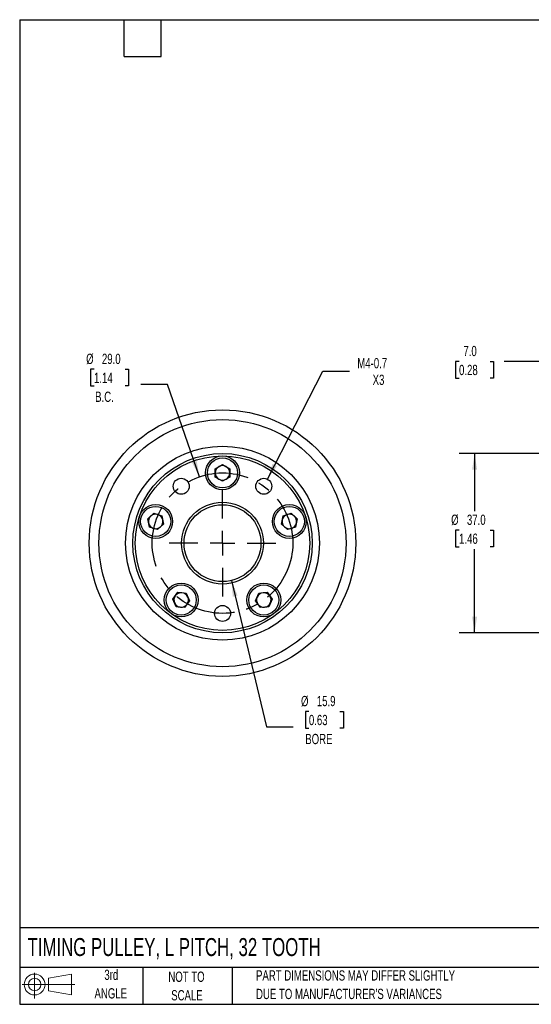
# Model space of a CAD drawing. Header units: millimetres. Extents: x 6 to 273, y 6 to 210.
# Tile 1 of 4: x 6 to 112, y 6 to 210. Entities that reach past the tile are written whole.
import ezdxf

# ---------------------------------------------------------------- set-up
doc = ezdxf.new("R2010")
doc.units = ezdxf.units.MM
doc.linetypes.add('CENTERX2', pattern=[20.32, 12.7, -2.54, 2.54, -2.54])
doc.layers.add('CENTER', color=40, linetype='CENTERX2')
doc.layers.add('SLD-DEFPOINTS', color=7, linetype='Continuous')
doc.layers.add('DIMENSIONS', color=140, linetype='Continuous', lineweight=25)
doc.layers.add('TEXT', color=140, linetype='Continuous', lineweight=25)
doc.styles.add('SLDTEXTSTYLE0', font='TXT', dxfattribs={"width": 0.7})
doc.dimstyles.new('SLDDIMSTYLE0', dxfattribs={"dimtxt": 2.158008, "dimasz": 3.302, "dimexe": 0, "dimexo": 0.0625, "dimgap": 0.539502, "dimtad": 0, "dimtih": 1, "dimtoh": 1, "dimrnd": 1e-09, "dimzin": 12, "dimdsep": 46, "dimtxsty": 'SLDTEXTSTYLE0', "dimsah": 1, "dimcen": 0, "dimadec": 0, "dimazin": 3, "dimtfac": 1, "dimtofl": 0, "dimtmove": 0, "dimatfit": 3, "dimfxl": 0, "dimfrac": 2, "dimtolj": 1, "dimtzin": 12, "dimarcsym": 0})
doc.dimstyles.new('SLDDIMSTYLE1', dxfattribs={"dimtxt": 2.158008, "dimasz": 3.302, "dimexe": 0, "dimexo": 0.0625, "dimgap": 0.539502, "dimtad": 0, "dimtih": 1, "dimtoh": 1, "dimrnd": 1e-09, "dimzin": 12, "dimdsep": 46, "dimtxsty": 'SLDTEXTSTYLE0', "dimsah": 1, "dimcen": 0, "dimadec": 0, "dimazin": 3, "dimtfac": 1, "dimtofl": 0, "dimtmove": 0, "dimatfit": 3, "dimfxl": 0, "dimfrac": 2, "dimtolj": 1, "dimtzin": 12, "dimarcsym": 0})
doc.dimstyles.new('SLDDIMSTYLE2', dxfattribs={"dimtxt": 2.158008, "dimasz": 3.302, "dimexe": 0, "dimexo": 0.0625, "dimgap": 0.539502, "dimtad": 0, "dimtih": 1, "dimtoh": 1, "dimrnd": 1e-09, "dimzin": 4, "dimdsep": 46, "dimtxsty": 'SLDTEXTSTYLE0', "dimsah": 1, "dimcen": 0.09, "dimadec": 0, "dimazin": 1, "dimtfac": 1, "dimtofl": 0, "dimtmove": 0, "dimatfit": 3, "dimfxl": 0, "dimfrac": 2, "dimtolj": 1, "dimtzin": 12, "dimarcsym": 0})
doc.dimstyles.new('SLDDIMSTYLE3', dxfattribs={"dimtxt": 2.158008, "dimasz": 3.302, "dimexe": 0, "dimexo": 0.0625, "dimgap": 0.539502, "dimtad": 0, "dimtih": 1, "dimtoh": 1, "dimrnd": 1e-09, "dimzin": 4, "dimdsep": 46, "dimtxsty": 'SLDTEXTSTYLE0', "dimsah": 1, "dimcen": 0.09, "dimadec": 0, "dimazin": 1, "dimtfac": 1, "dimtmove": 0, "dimatfit": 0, "dimfxl": 0, "dimfrac": 2, "dimtolj": 1, "dimtzin": 12, "dimarcsym": 0})
doc.dimstyles.new('SLDDIMSTYLE6', dxfattribs={"dimtxt": 2.158008, "dimasz": 3.302, "dimexe": 0, "dimexo": 0.0625, "dimgap": 0.539502, "dimtad": 0, "dimtih": 1, "dimtoh": 1, "dimrnd": 1e-09, "dimzin": 4, "dimdsep": 46, "dimtxsty": 'SLDTEXTSTYLE0', "dimsah": 1, "dimcen": 0, "dimadec": 0, "dimazin": 1, "dimtfac": 1, "dimtofl": 0, "dimtmove": 0, "dimatfit": 3, "dimfxl": 0, "dimfrac": 2, "dimtolj": 1, "dimtzin": 12, "dimarcsym": 0})

# ---------------------------------------------------------------- blocks, each defined once
blk = doc.blocks.new('Block11')
at = {"color": 7, "linetype": 'Continuous', "lineweight": 18}
for p, q in [((2.59, 5.31), (2.59, 0)), ((5.48, 4.17), (10.18, 5.03)), ((5.48, 1.6), (5.48, 4.17)), ((10.18, 5.03), (10.18, 0.73)), ((0, 2.88), (10.87, 2.88)), ((5.48, 1.6), (10.18, 0.73))]:
    blk.add_line(p, q, dxfattribs=at)
for radius in [2.15, 1.29]:
    blk.add_circle((2.59, 2.88), radius, dxfattribs=at)
blk = doc.blocks.new('Block12')
at = {"layer": 'SLD-DEFPOINTS'}
blk.add_blockref('Block11', (0, 0), dxfattribs=at)
blk = doc.blocks.new('_D')
at = {"layer": 'DIMENSIONS'}
for p, q in [((50.05, 93.8), (57.26, 63.64)), ((66.03, 66.78), (65.31, 66.78)), ((65.31, 66.78), (65.31, 63.35)), ((72.44, 66.78), (73.17, 66.78)), ((73.17, 66.78), (73.17, 63.35)), ((57.26, 63.64), (62.81, 63.64)), ((65.31, 63.35), (66.03, 63.35)), ((73.17, 63.35), (72.44, 63.35))]:
    blk.add_line(p, q, dxfattribs=at)
blk.add_solid([(50.05, 93.8), (50.32, 90.47), (51.31, 90.71)], dxfattribs=at)
at = {"layer": 'DIMENSIONS', "char_height": 2.117, "attachment_point": 1, "style": 'SLDTEXTSTYLE0'}
for s, insert in [('%%c', (64.4, 69.99)), ('15.9', (67.66, 69.99)), ('0.63', (66.03, 66.08)), ('BORE', (65.28, 62.16))]:
    blk.add_mtext(s, dxfattribs=dict(at, insert=insert))
blk = doc.blocks.new('_D_1')
at = {"layer": 'DIMENSIONS'}
for p, q in [((57.48, 114.72), (68.87, 137)), ((68.87, 137), (74.42, 137))]:
    blk.add_line(p, q, dxfattribs=at)
blk.add_solid([(57.48, 114.72), (59.43, 117.43), (58.53, 117.89)], dxfattribs=at)
at = {"layer": 'DIMENSIONS', "char_height": 2.117, "attachment_point": 1, "style": 'SLDTEXTSTYLE0'}
for s, insert in [('M4-0.7', (76.01, 139.73)), ('X3', (79.18, 136.3))]:
    blk.add_mtext(s, dxfattribs=dict(at, insert=insert))
blk = doc.blocks.new('SW_CENTERMARKSYMBOL_0')
at = {"layer": 'CENTER', "color": 0}
for p, q in [((0, 5.08), (0, 10.9775)), ((0, 0), (0, 2.54)), ((-5.08, 0), (-10.9775, 0)), ((0, 0), (-2.54, 0)), ((0, 0), (0, -2.54)), ((0, 0), (2.54, 0)), ((5.08, 0), (10.9775, 0)), ((0, -5.08), (0, -10.9775))]:
    blk.add_line(p, q, dxfattribs=at)
blk = doc.blocks.new('_D_3')
at = {"layer": 'DIMENSIONS'}
for p, q in [((117.26, 120.79), (117.26, 142.2)), ((124.26, 120.79), (124.26, 142.2)), ((97.01, 139.02), (96.29, 139.02)), ((96.29, 139.02), (96.29, 135.59)), ((103.42, 139.02), (104.15, 139.02)), ((104.15, 139.02), (104.15, 135.59)), ((117.26, 139.02), (106.35, 139.02)), ((124.26, 139.02), (130.61, 139.02)), ((96.29, 135.59), (97.01, 135.59)), ((104.15, 135.59), (103.42, 135.59))]:
    blk.add_line(p, q, dxfattribs=at)
for points in [[(117.26, 139.02), (113.95, 139.53), (113.95, 138.51)], [(124.26, 139.02), (127.56, 138.51), (127.56, 139.53)]]:
    blk.add_solid(points, dxfattribs=at)
at = {"layer": 'DIMENSIONS', "char_height": 2.117, "attachment_point": 1, "style": 'SLDTEXTSTYLE0'}
for s, insert in [('7.0', (97.91, 142.23)), ('0.28', (97.01, 138.32))]:
    blk.add_mtext(s, dxfattribs=dict(at, insert=insert))
blk = doc.blocks.new('_D_7')
at = {"layer": 'DIMENSIONS'}
for p, q in [((116.49, 120.02), (97.04, 120.02)), ((100.22, 120.02), (100.22, 108.11)), ((97.01, 104.2), (96.29, 104.2)), ((96.29, 104.2), (96.29, 100.77)), ((103.42, 104.2), (104.15, 104.2)), ((104.15, 104.2), (104.15, 100.77)), ((96.29, 100.77), (97.01, 100.77)), ((100.22, 83.02), (100.22, 100.28)), ((104.15, 100.77), (103.42, 100.77)), ((116.49, 83.02), (97.04, 83.02))]:
    blk.add_line(p, q, dxfattribs=at)
for points in [[(100.22, 120.02), (99.71, 116.72), (100.73, 116.72)], [(100.22, 83.02), (100.73, 86.32), (99.71, 86.32)]]:
    blk.add_solid(points, dxfattribs=at)
at = {"layer": 'DIMENSIONS', "char_height": 2.117, "attachment_point": 1, "style": 'SLDTEXTSTYLE0'}
for s, insert in [('%%c', (95.38, 107.41)), ('37.0', (98.64, 107.41)), ('1.46', (97.01, 103.5))]:
    blk.add_mtext(s, dxfattribs=dict(at, insert=insert))
blk = doc.blocks.new('_D_10')
at = {"layer": 'DIMENSIONS'}
for p, q in [((21.69, 137.4), (20.97, 137.4)), ((20.97, 137.4), (20.97, 133.97)), ((28.11, 137.4), (28.83, 137.4)), ((28.83, 137.4), (28.83, 133.97)), ((36.88, 134.27), (31.32, 134.27)), ((43.46, 115.22), (36.88, 134.27)), ((20.97, 133.97), (21.69, 133.97)), ((28.83, 133.97), (28.11, 133.97))]:
    blk.add_line(p, q, dxfattribs=at)
blk.add_solid([(43.46, 115.22), (42.86, 118.51), (41.9, 118.18)], dxfattribs=at)
at = {"layer": 'DIMENSIONS', "char_height": 2.117, "attachment_point": 1, "style": 'SLDTEXTSTYLE0'}
for s, insert in [('%%c', (20.06, 140.61)), ('29.0', (23.32, 140.61)), ('1.14', (21.69, 136.7)), ('B.C.', (21.92, 132.79))]:
    blk.add_mtext(s, dxfattribs=dict(at, insert=insert))

msp = doc.modelspace()

# ---------------------------------------------------------------- linework, layer by layer
for p, q in [((46.701, 116.886), (48.201, 117.752)), ((46.701, 115.154), (46.701, 116.886)), ((48.201, 117.752), (49.701, 116.886)), ((49.701, 116.886), (49.701, 115.154)), ((48.201, 114.288), (46.701, 115.154)), ((49.701, 115.154), (48.201, 114.288)), ((32.764, 106.536), (34.051, 107.695)), ((33.124, 104.842), (32.764, 106.536)), ((34.051, 107.695), (35.698, 107.16)), ((35.698, 107.16), (36.058, 105.466)), ((60.344, 105.466), (60.704, 107.16)), ((60.704, 107.16), (62.352, 107.695)), ((62.352, 107.695), (63.639, 106.536)), ((63.639, 106.536), (63.279, 104.842)), ((34.771, 104.307), (33.124, 104.842)), ((36.058, 105.466), (34.771, 104.307)), ((61.631, 104.307), (60.344, 105.466)), ((63.279, 104.842), (61.631, 104.307)), ((37.956, 89.971), (38.974, 91.372)), ((38.66, 88.388), (37.956, 89.971)), ((38.974, 91.372), (40.696, 91.191)), ((41.401, 89.609), (40.383, 88.207)), ((40.696, 91.191), (41.401, 89.609)), ((55.001, 89.609), (55.706, 91.191)), ((56.02, 88.207), (55.001, 89.609)), ((55.706, 91.191), (57.429, 91.372)), ((57.429, 91.372), (58.447, 89.971)), ((58.447, 89.971), (57.742, 88.388)), ((40.383, 88.207), (38.66, 88.388)), ((57.742, 88.388), (56.02, 88.207))]:
    msp.add_line(p, q)
for centre, radius in [((48.201, 101.52), 27.5), ((48.201, 101.52), 25.5), ((48.201, 101.52), 20), ((48.201, 101.52), 18.5), ((48.201, 101.52), 18), ((48.201, 116.02), 3.5), ((48.201, 116.02), 3.1), ((39.678, 113.251), 1.65), ((56.724, 113.251), 1.65), ((48.201, 101.52), 8.438), ((34.411, 106.001), 3.5), ((34.411, 106.001), 3.1), ((48.201, 101.52), 7.938), ((61.991, 106.001), 3.5), ((61.991, 106.001), 3.1), ((39.678, 89.79), 3.5), ((39.678, 89.79), 3.1), ((56.724, 89.79), 3.5), ((56.724, 89.79), 3.1), ((48.201, 87.02), 1.65)]:
    msp.add_circle(centre, radius)
for centre, start, end in [((48.201, 116.02), 120, 180), ((48.201, 116.02), 180, 240), ((48.201, 116.02), 60, 120), ((48.201, 116.02), 0, 60), ((48.201, 116.02), 300, 0), ((48.201, 116.02), 240, 300), ((34.411, 106.001), 132, 192), ((34.411, 106.001), 192, 252), ((34.411, 106.001), 72, 132), ((34.411, 106.001), 12, 72), ((34.411, 106.001), 312, 12), ((61.991, 106.001), 168, 228), ((61.991, 106.001), 108, 168), ((61.991, 106.001), 48, 108), ((61.991, 106.001), 288, 348), ((61.991, 106.001), 348, 48), ((34.411, 106.001), 252, 312), ((61.991, 106.001), 228, 288), ((39.678, 89.79), 144, 204), ((39.678, 89.79), 84, 144), ((39.678, 89.79), 24, 84), ((39.678, 89.79), 324, 24), ((56.724, 89.79), 156, 216), ((56.724, 89.79), 96, 156), ((56.724, 89.79), 36, 96), ((56.724, 89.79), 336, 36), ((39.678, 89.79), 204, 264), ((39.678, 89.79), 264, 324), ((56.724, 89.79), 216, 276), ((56.724, 89.79), 276, 336)]:
    msp.add_arc(centre, 1.5, start, end)
at = {"layer": 'CENTER', "linetype": 'CENTERX2'}
msp.add_circle((48.201, 101.52), 14.5, dxfattribs=at)
at = {"layer": 'TEXT'}
for p, q in [((6.35, 209.55), (273.05, 209.55)), ((6.35, 209.55), (6.35, 6.35)), ((27.94, 201.93), (27.94, 209.55)), ((35.56, 201.93), (35.56, 209.55)), ((27.94, 201.93), (35.56, 201.93)), ((273.05, 22.126), (6.35, 22.126)), ((273.05, 13.97), (6.35, 13.97)), ((31.75, 13.97), (31.75, 6.35)), ((50.212, 13.97), (50.212, 6.35)), ((6.35, 6.35), (273.05, 6.35))]:
    msp.add_line(p, q, dxfattribs=at)

# ---------------------------------------------------------------- block references
at = {"layer": 'CENTER'}
msp.add_blockref('SW_CENTERMARKSYMBOL_0', (48.201, 101.52), dxfattribs=at)
at = {"layer": 'SLD-DEFPOINTS'}
msp.add_blockref('Block12', (6.838, 7.554), dxfattribs=at)

# ---------------------------------------------------------------- texts
at = {"layer": 'TEXT', "style": 'SLDTEXTSTYLE0'}
for s, insert, char_height, attachment_point in [('TIMING PULLEY, L PITCH, 32 TOOTH', (7.966, 20.019), 3.70417, 1), ('3rd', (25.247, 13.493), 2.1167, 2), ('NOT TO', (40.768, 13.099), 2.1167, 2), ('PART DIMENSIONS MAY DIFFER SLIGHTLY', (55.119, 13.367), 2.11667, 1), ('ANGLE', (25.149, 9.671), 2.1167, 2), ('SCALE', (40.865, 9.276), 2.1167, 2), ("DUE TO MANUFACTURER'S VARIANCES", (55.119, 9.545), 2.11667, 1)]:
    msp.add_mtext(s, dxfattribs=dict(at, insert=insert, char_height=char_height, attachment_point=attachment_point))

# ---------------------------------------------------------------- dimensions: what is measured, and where the dimension line sits
at = {"layer": 'DIMENSIONS'}
dim = msp.add_linear_dim(base=(117.256, 139.02), p1=(124.256, 119.52), p2=(117.256, 119.52), dimstyle='SLDDIMSTYLE3', dxfattribs=at)
dim.commit()
dim.dimension.update_dxf_attribs({"geometry": '_D_3', "text_midpoint": (100.218, 139.02), "dimtype": 160})
for p1, p2, text, dimstyle, picture, middle in [((52.939, 87.816), (43.463, 115.224), '<>\\PB.C.', 'SLDDIMSTYLE6', '_D_10', (24.9, 135.382)), ((46.355, 109.24), (50.047, 93.801), '<>\\PBORE', 'SLDDIMSTYLE0', '_D', (69.237, 64.758))]:
    dim = msp.add_diameter_dim_2p(p1=p1, p2=p2, text=text, dimstyle=dimstyle, dxfattribs=at)
    dim.commit()
    dim.dimension.update_dxf_attribs({"geometry": picture, "text_midpoint": middle, "dimtype": 163})
dim = msp.add_diameter_dim_2p(p1=(55.973, 111.782), p2=(57.475, 114.72), text='M4-0.7\\PX3', dimstyle='SLDDIMSTYLE1', override={"dimpost": '<>'}, dxfattribs=at)
dim.commit()
dim.dimension.update_dxf_attribs({"geometry": '_D_1', "text_midpoint": (81.046, 137.003), "dimtype": 163})
dim = msp.add_linear_dim(base=(100.218, 83.02), p1=(117.756, 120.02), p2=(117.756, 83.02), angle=90, text='%%c<>', dimstyle='SLDDIMSTYLE2', dxfattribs=at)
dim.commit()
dim.dimension.update_dxf_attribs({"geometry": '_D_7', "text_midpoint": (100.218, 104.197), "dimtype": 160})

doc.saveas('drawing.dxf')
